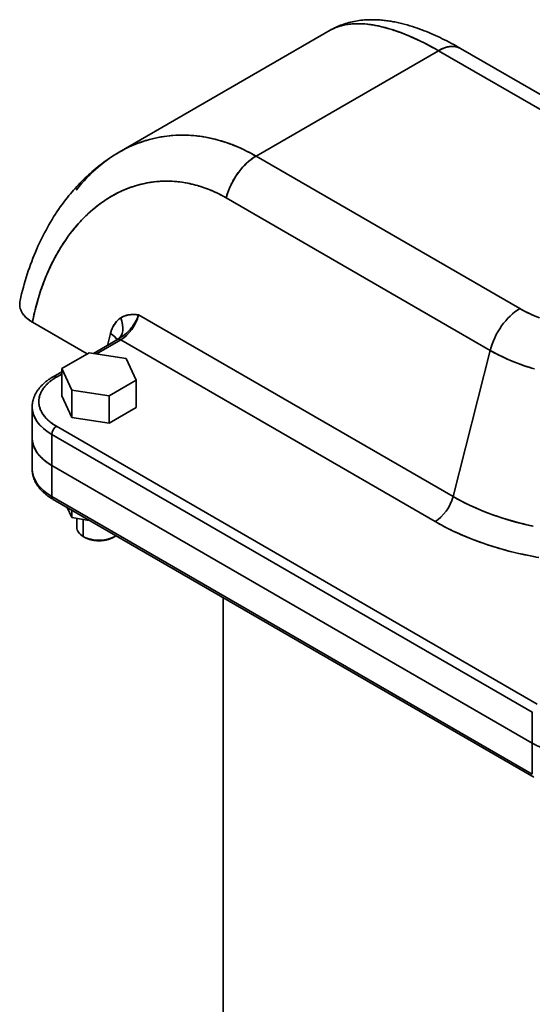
# Model space of a CAD drawing. Header units: inches. Extents: x 4301 to 6879, y 356 to 3146.
# Tile 15 of 16: x 6225 to 6455, y 2699 to 3141. Entities that reach past the tile are written whole.
import ezdxf

# ---------------------------------------------------------------- set-up
doc = ezdxf.new("R2010")
doc.units = ezdxf.units.IN
doc.header["$MEASUREMENT"] = 0

msp = doc.modelspace()

# ---------------------------------------------------------------- linework, layer by layer
at = {"color": 7, "lineweight": 35}
for p, q in [((6364.1, 3135.86), (6269.44, 3081.21)), ((6330.85, 3079.46), (6412.68, 3126.7)), ((6330.85, 3079.46), (6412.68, 3126.7)), ((6412.68, 3126.7), (6531.12, 3058.32)), ((6412.68, 3126.7), (6531.12, 3058.32)), ((6541.12, 3059.31), (6422.68, 3127.69)), ((6330.85, 3079.46), (6449.29, 3011.08)), ((6449.29, 3011.08), (6330.85, 3079.46)), ((6317.48, 3060.73), (6435.92, 2992.35)), ((6317.48, 3060.73), (6435.92, 2992.35)), ((6278.19, 3008.31), (6419.26, 2926.87)), ((6419.26, 2926.87), (6278.19, 3008.31)), ((6255.09, 2990.81), (6230.51, 3005.01)), ((6255.09, 2990.81), (6230.51, 3005.01)), ((6411.24, 2915.63), (6270.17, 2997.07)), ((6411.24, 2915.63), (6270.17, 2997.07)), ((6419.26, 2926.87), (6435.92, 2992.35)), ((6435.92, 2992.35), (6419.26, 2926.87)), ((6241.3, 2958.36), (6456.97, 2833.84)), ((6241.3, 2958.36), (6456.97, 2833.84)), ((6239.18, 2954.68), (6454.85, 2830.17)), ((6454.85, 2830.17), (6239.18, 2954.68)), ((6239.18, 2940.8), (6454.85, 2816.29)), ((6454.85, 2816.29), (6239.18, 2940.8)), ((6454.85, 2816.29), (6239.18, 2940.8)), ((6239.18, 2940.8), (6454.85, 2816.29)), ((6239.18, 2926.92), (6454.85, 2802.41)), ((6454.85, 2802.41), (6239.18, 2926.92)), ((6239.8, 2925.55), (6455.47, 2801.03)), ((6316.06, 2481.22), (6316.06, 2881.52))]:
    msp.add_line(p, q, dxfattribs=at)
at = {"color": 7, "lineweight": 35, "ltscale": 0.000638}
msp.add_line((6224.97, 3014.67), (6224.97, 3014.7), dxfattribs=at)
at = {"color": 7, "lineweight": 35, "ltscale": 0.017854}
msp.add_line((6278.19, 3008.31), (6277.48, 3008.36), dxfattribs=at)
at = {"color": 7, "lineweight": 35, "ltscale": 0.31177}
msp.add_line((6268.67, 2997.22), (6257.87, 2990.98), dxfattribs=at)
at = {"color": 7, "lineweight": 35, "ltscale": 0.315062}
for p, q in [((6259.26, 2990.77), (6270.17, 2997.07)), ((6270.17, 2997.07), (6259.26, 2990.77))]:
    msp.add_line(p, q, dxfattribs=at)
at = {"color": 7, "lineweight": 35, "ltscale": 0.135831}
msp.add_line((6265.51, 2999.89), (6264.17, 2994.62), dxfattribs=at)
msp.add_line((6265.51, 2999.89), (6264.17, 2994.62), dxfattribs=at)
at = {"color": 7, "lineweight": 35, "ltscale": 0.003767}
msp.add_line((6268.67, 2997.22), (6268.8, 2997.3), dxfattribs=at)
at = {"color": 7, "lineweight": 35, "ltscale": 0.000948}
msp.add_line((6268.8, 2997.3), (6268.83, 2997.32), dxfattribs=at)
at = {"color": 7, "lineweight": 35, "ltscale": 0.001033}
msp.add_line((6269.04, 2997.47), (6269.02, 2997.44), dxfattribs=at)
at = {"color": 7, "lineweight": 35, "ltscale": 0.35355}
for p, q in [((6255.91, 2991.29), (6243.66, 2984.22)), ((6243.66, 2984.22), (6255.91, 2991.29))]:
    msp.add_line(p, q, dxfattribs=at)
at = {"color": 7, "lineweight": 35, "ltscale": 0.423234}
for p, q in [((6272.64, 2988.7), (6255.91, 2991.29)), ((6255.91, 2991.29), (6272.64, 2988.7)), ((6248.15, 2974.56), (6264.88, 2971.97)), ((6264.88, 2971.97), (6248.15, 2974.56)), ((6248.15, 2962.31), (6264.88, 2959.72)), ((6248.15, 2962.31), (6264.88, 2959.72))]:
    msp.add_line(p, q, dxfattribs=at)
at = {"color": 7, "lineweight": 35, "ltscale": 0.266219}
for p, q in [((6277.13, 2979.04), (6272.64, 2988.7)), ((6272.64, 2988.7), (6277.13, 2979.04))]:
    msp.add_line(p, q, dxfattribs=at)
at = {"color": 7, "lineweight": 35, "ltscale": 0.266218}
for p, q in [((6243.66, 2984.22), (6248.15, 2974.56)), ((6248.15, 2974.56), (6243.66, 2984.22))]:
    msp.add_line(p, q, dxfattribs=at)
at = {"color": 7, "lineweight": 35, "ltscale": 0.306186}
for p, q in [((6243.66, 2971.97), (6243.66, 2984.22)), ((6243.66, 2984.22), (6243.66, 2971.97)), ((6264.88, 2959.72), (6264.88, 2971.97)), ((6264.88, 2971.97), (6264.88, 2959.72))]:
    msp.add_line(p, q, dxfattribs=at)
at = {"color": 7, "lineweight": 35, "ltscale": 0.111472}
msp.add_line((6243.66, 2982.78), (6239.8, 2980.55), dxfattribs=at)
at = {"color": 7, "lineweight": 35, "ltscale": 0.068169}
for p, q in [((6241.3, 2980.4), (6243.66, 2981.77)), ((6243.66, 2981.77), (6241.3, 2980.4))]:
    msp.add_line(p, q, dxfattribs=at)
at = {"color": 7, "lineweight": 35, "ltscale": 0.353554}
for p, q in [((6264.88, 2971.97), (6277.13, 2979.04)), ((6277.13, 2979.04), (6264.88, 2971.97))]:
    msp.add_line(p, q, dxfattribs=at)
at = {"color": 7, "lineweight": 35, "ltscale": 0.306189}
for p, q in [((6277.13, 2966.79), (6277.13, 2979.04)), ((6277.13, 2979.04), (6277.13, 2966.79)), ((6248.15, 2962.31), (6248.15, 2974.56)), ((6248.15, 2974.56), (6248.15, 2962.31))]:
    msp.add_line(p, q, dxfattribs=at)
at = {"color": 7, "lineweight": 35, "ltscale": 0.266221}
msp.add_line((6243.66, 2971.97), (6248.15, 2962.31), dxfattribs=at)
msp.add_line((6243.66, 2971.97), (6248.15, 2962.31), dxfattribs=at)
at = {"color": 7, "lineweight": 35, "ltscale": 0.347009}
for p, q in [((6230.39, 2953.05), (6230.39, 2966.93)), ((6230.39, 2939.17), (6230.39, 2953.05)), ((6454.85, 2802.41), (6454.85, 2816.29)), ((6454.85, 2802.41), (6454.85, 2816.29))]:
    msp.add_line(p, q, dxfattribs=at)
at = {"color": 7, "lineweight": 35, "ltscale": 0.353553}
msp.add_line((6264.88, 2959.72), (6277.13, 2966.79), dxfattribs=at)
msp.add_line((6264.88, 2959.72), (6277.13, 2966.79), dxfattribs=at)
at = {"color": 7, "lineweight": 35, "ltscale": 0.347012}
for p, q in [((6239.18, 2954.68), (6239.18, 2940.8)), ((6239.18, 2940.8), (6239.18, 2954.68)), ((6239.18, 2940.8), (6239.18, 2926.92)), ((6239.18, 2940.8), (6239.18, 2926.92)), ((6454.85, 2816.29), (6454.85, 2830.17)), ((6454.85, 2816.29), (6454.85, 2830.17))]:
    msp.add_line(p, q, dxfattribs=at)
at = {"color": 7, "lineweight": 35, "ltscale": 0.125354}
for p, q in [((6248.15, 2917.4), (6246.04, 2921.95)), ((6246.04, 2921.95), (6248.15, 2917.4))]:
    msp.add_line(p, q, dxfattribs=at)
at = {"color": 7, "lineweight": 35, "ltscale": 0.08324}
for p, q in [((6248.15, 2920.73), (6248.15, 2917.4)), ((6248.15, 2917.4), (6248.15, 2920.73))]:
    msp.add_line(p, q, dxfattribs=at)
at = {"color": 7, "lineweight": 35, "ltscale": 0.199288}
for p, q in [((6256.03, 2916.18), (6248.15, 2917.4)), ((6248.15, 2917.4), (6256.03, 2916.18))]:
    msp.add_line(p, q, dxfattribs=at)
at = {"color": 7, "lineweight": 35, "ltscale": 0.100305}
msp.add_line((6250.39, 2917.05), (6250.39, 2913.04), dxfattribs=at)
at = {"color": 7, "lineweight": 35, "ltscale": 0.19104}
msp.add_line((6253.32, 2908.96), (6253.32, 2916.6), dxfattribs=at)
msp.add_line((6253.32, 2908.96), (6253.32, 2916.6), dxfattribs=at)
at = {"color": 7, "lineweight": 35, "ltscale": 0.020413}
for p, q in [((6253.32, 2908.96), (6254.03, 2908.55)), ((6254.03, 2908.55), (6253.32, 2908.96))]:
    msp.add_line(p, q, dxfattribs=at)
at = {"color": 7, "lineweight": 35, "ltscale": 0.02041}
msp.add_line((6267.47, 2908.96), (6266.76, 2908.55), dxfattribs=at)
at = {"color": 7, "lineweight": 35}
for points in [[(6364.1, 3135.86), (6364.75, 3136.23), (6365.41, 3136.58), (6366.08, 3136.91), (6366.75, 3137.23), (6367.42, 3137.54), (6368.1, 3137.83), (6368.79, 3138.1), (6369.48, 3138.36), (6370.24, 3138.62), (6371.01, 3138.87), (6371.78, 3139.1), (6372.56, 3139.32), (6373.33, 3139.51), (6374.11, 3139.69), (6374.89, 3139.85), (6375.67, 3140), (6376.43, 3140.12), (6377.2, 3140.23), (6377.96, 3140.33), (6378.72, 3140.41), (6379.49, 3140.48), (6380.25, 3140.53), (6381.01, 3140.57), (6381.77, 3140.59), (6382.41, 3140.6), (6383.04, 3140.61), (6383.63, 3140.6), (6384.23, 3140.59), (6384.82, 3140.57), (6385.41, 3140.54), (6386, 3140.51), (6386.59, 3140.47), (6387.18, 3140.42), (6387.77, 3140.36), (6388.36, 3140.3), (6388.95, 3140.23), (6389.54, 3140.16), (6390.13, 3140.08), (6390.72, 3139.99), (6391.3, 3139.9), (6392.47, 3139.7), (6393.09, 3139.58), (6393.7, 3139.46), (6394.32, 3139.33), (6394.93, 3139.19), (6396.16, 3138.91), (6397.38, 3138.6), (6398.61, 3138.26), (6399.84, 3137.9), (6401.07, 3137.52), (6402.29, 3137.12), (6403.3, 3136.78), (6404.31, 3136.42), (6405.32, 3136.05), (6406.32, 3135.66), (6407.34, 3135.26), (6408.35, 3134.84), (6409.36, 3134.42), (6410.38, 3133.98), (6411.39, 3133.52), (6412.41, 3133.05), (6413.43, 3132.58), (6414.45, 3132.08), (6415.47, 3131.58), (6416.5, 3131.06), (6417.52, 3130.53), (6418.55, 3129.99), (6419.58, 3129.43), (6420.61, 3128.86), (6421.64, 3128.28), (6422.68, 3127.69)], [(6364.1, 3135.86), (6364.6, 3136.14), (6365.11, 3136.4), (6365.63, 3136.65), (6366.16, 3136.89), (6366.7, 3137.11), (6367.25, 3137.32), (6367.81, 3137.52), (6368.31, 3137.68), (6368.81, 3137.83), (6369.32, 3137.96), (6369.84, 3138.09), (6370.31, 3138.2), (6370.78, 3138.29), (6371.26, 3138.38), (6371.62, 3138.44), (6371.99, 3138.5), (6372.66, 3138.59), (6373.34, 3138.67), (6374.02, 3138.73), (6374.72, 3138.77), (6375.42, 3138.8), (6376.14, 3138.82), (6376.71, 3138.82), (6377.29, 3138.81), (6377.87, 3138.79), (6378.32, 3138.78), (6378.76, 3138.75), (6379.65, 3138.69), (6380.56, 3138.6), (6381.48, 3138.5), (6382.4, 3138.38), (6383.34, 3138.23), (6384.28, 3138.07), (6385.24, 3137.89), (6386.19, 3137.68), (6387.16, 3137.46), (6388.01, 3137.26), (6388.86, 3137.04), (6389.72, 3136.8), (6390.58, 3136.55), (6391.16, 3136.38), (6391.74, 3136.2), (6392.9, 3135.83), (6393.97, 3135.46), (6395.04, 3135.08), (6396.12, 3134.68), (6397.2, 3134.27), (6398.29, 3133.83), (6399.38, 3133.38), (6400.03, 3133.1), (6400.69, 3132.82), (6402, 3132.23), (6403.32, 3131.62), (6404.64, 3130.99), (6405.97, 3130.33), (6407.31, 3129.64), (6408.65, 3128.94), (6409.99, 3128.21), (6411.33, 3127.47), (6412.68, 3126.7)], [(6412.68, 3126.7), (6413, 3126.89), (6413.32, 3127.06), (6413.65, 3127.23), (6413.97, 3127.38), (6414.14, 3127.46), (6414.3, 3127.53), (6414.57, 3127.65), (6414.85, 3127.76), (6415.12, 3127.87), (6415.39, 3127.97), (6415.66, 3128.06), (6415.94, 3128.15), (6416.23, 3128.23), (6416.53, 3128.31), (6416.83, 3128.38), (6416.97, 3128.41), (6417.12, 3128.44), (6417.27, 3128.47), (6417.41, 3128.49), (6417.66, 3128.53), (6417.91, 3128.57), (6418.16, 3128.59), (6418.41, 3128.61), (6418.65, 3128.62), (6418.9, 3128.63), (6419.14, 3128.63), (6419.4, 3128.62), (6419.65, 3128.61), (6419.9, 3128.58), (6420.03, 3128.57), (6420.15, 3128.55), (6420.27, 3128.53), (6420.4, 3128.51), (6420.56, 3128.48), (6420.72, 3128.45), (6420.88, 3128.41), (6421.09, 3128.36), (6421.3, 3128.29), (6421.51, 3128.23), (6421.71, 3128.15), (6421.91, 3128.07), (6422.1, 3127.99), (6422.3, 3127.9), (6422.49, 3127.8), (6422.68, 3127.69)], [(6330.85, 3079.46), (6329.45, 3080.25), (6328.04, 3081.01), (6326.62, 3081.74), (6325.18, 3082.43), (6324.46, 3082.77), (6323.74, 3083.1), (6323.02, 3083.42), (6322.29, 3083.73), (6321.2, 3084.17), (6320.1, 3084.6), (6319, 3085.02), (6317.9, 3085.41), (6316.55, 3085.85), (6315.2, 3086.27), (6313.85, 3086.66), (6312.49, 3087.01), (6311.13, 3087.34), (6309.77, 3087.64), (6308.4, 3087.9), (6307.03, 3088.13), (6305.66, 3088.34), (6304.29, 3088.5), (6302.92, 3088.64), (6301.57, 3088.75), (6300.22, 3088.82), (6298.87, 3088.86), (6297.53, 3088.87), (6296.18, 3088.85), (6294.84, 3088.79), (6293.5, 3088.71), (6292.17, 3088.59), (6290.84, 3088.44), (6289.52, 3088.26), (6288.2, 3088.05), (6286.89, 3087.81), (6285.59, 3087.53), (6284.29, 3087.23), (6283, 3086.89), (6281.72, 3086.52), (6280.45, 3086.13), (6279.18, 3085.7), (6277.93, 3085.24), (6276.69, 3084.75), (6275.45, 3084.24), (6274.23, 3083.69), (6273.02, 3083.12), (6271.82, 3082.51), (6270.64, 3081.88), (6269.47, 3081.22), (6268.31, 3080.54), (6267.16, 3079.82), (6266.03, 3079.09), (6264.91, 3078.32), (6263.81, 3077.53), (6262.72, 3076.71), (6261.82, 3076.01), (6260.93, 3075.3), (6260.06, 3074.57), (6259.19, 3073.82), (6258.62, 3073.31), (6258.05, 3072.8), (6256.94, 3071.75), (6255.84, 3070.67), (6254.76, 3069.56), (6253.71, 3068.43), (6252.67, 3067.28), (6251.82, 3066.29), (6250.98, 3065.28), (6250.15, 3064.26)], [(6269.43, 3081.2), (6268.44, 3080.62), (6267.45, 3080.02), (6266.47, 3079.4), (6265.5, 3078.77), (6264.53, 3078.12), (6263.57, 3077.45), (6262.62, 3076.76), (6261.67, 3076.06), (6260.74, 3075.35), (6259.81, 3074.62), (6258.9, 3073.87), (6258, 3073.12), (6257.2, 3072.43), (6256.41, 3071.73), (6255.63, 3071.03), (6254.86, 3070.31), (6254.09, 3069.58), (6253.33, 3068.84), (6252.59, 3068.09), (6251.85, 3067.33), (6251.12, 3066.57), (6250.39, 3065.79), (6249.68, 3065), (6248.98, 3064.2), (6248.28, 3063.4), (6247.59, 3062.58), (6246.91, 3061.76), (6246.24, 3060.93), (6245.42, 3059.88), (6244.61, 3058.81), (6243.81, 3057.74), (6243.03, 3056.65), (6242.26, 3055.55), (6241.51, 3054.44), (6240.77, 3053.31), (6240.04, 3052.18), (6239.33, 3051.03), (6238.63, 3049.87), (6237.95, 3048.7), (6237.28, 3047.52), (6236.62, 3046.33), (6235.98, 3045.12), (6235.35, 3043.91), (6234.73, 3042.69), (6234.14, 3041.48), (6233.57, 3040.27), (6233.01, 3039.05), (6232.46, 3037.82), (6231.87, 3036.44), (6231.29, 3035.05), (6230.73, 3033.65), (6230.19, 3032.24), (6229.66, 3030.82), (6229.15, 3029.4), (6228.65, 3027.96), (6228.18, 3026.51), (6227.72, 3025.06), (6227.27, 3023.6), (6226.85, 3022.12), (6226.44, 3020.65), (6226.04, 3019.16), (6225.67, 3017.67), (6225.31, 3016.16), (6224.96, 3014.66)], [(6317.48, 3060.73), (6317.59, 3061.14), (6317.7, 3061.55), (6317.82, 3061.97), (6317.95, 3062.38), (6318.09, 3062.79), (6318.2, 3063.13), (6318.32, 3063.47), (6318.45, 3063.81), (6318.54, 3064.07), (6318.64, 3064.32), (6318.74, 3064.58), (6318.85, 3064.83), (6319.06, 3065.34), (6319.28, 3065.84), (6319.51, 3066.34), (6319.75, 3066.84), (6320, 3067.33), (6320.25, 3067.82), (6320.52, 3068.31), (6320.79, 3068.79), (6321.07, 3069.28), (6321.36, 3069.75), (6321.65, 3070.22), (6321.95, 3070.69), (6322.26, 3071.15), (6322.58, 3071.6), (6322.9, 3072.05), (6323.23, 3072.49), (6323.4, 3072.71), (6323.57, 3072.93), (6323.8, 3073.21), (6324.03, 3073.5), (6324.26, 3073.78), (6324.55, 3074.11), (6324.83, 3074.43), (6325.13, 3074.76), (6325.42, 3075.07), (6325.72, 3075.38), (6326.06, 3075.73), (6326.41, 3076.07), (6326.76, 3076.4), (6327.12, 3076.72), (6327.47, 3077.04), (6327.84, 3077.35), (6328.2, 3077.64), (6328.39, 3077.79), (6328.57, 3077.93), (6328.82, 3078.12), (6329.07, 3078.3), (6329.32, 3078.48), (6329.63, 3078.69), (6329.93, 3078.89), (6330.24, 3079.09), (6330.54, 3079.28), (6330.85, 3079.46)], [(6230.51, 3005.01), (6230.94, 3007.12), (6231.41, 3009.21), (6231.92, 3011.29), (6232.46, 3013.35), (6233.05, 3015.4), (6233.67, 3017.43), (6234.33, 3019.44), (6235.02, 3021.42), (6235.39, 3022.41), (6235.76, 3023.39), (6236.14, 3024.36), (6236.53, 3025.33), (6237.27, 3027.07), (6238.04, 3028.8), (6238.84, 3030.5), (6239.66, 3032.17), (6240.53, 3033.83), (6241.42, 3035.46), (6242.34, 3037.06), (6243.29, 3038.63), (6244.28, 3040.18), (6245.29, 3041.69), (6246.33, 3043.18), (6247.37, 3044.58), (6248.43, 3045.96), (6249.52, 3047.3), (6250.64, 3048.61), (6251.78, 3049.89), (6252.95, 3051.13), (6253.55, 3051.74), (6254.15, 3052.34), (6254.76, 3052.93), (6255.37, 3053.51), (6256.49, 3054.53), (6257.63, 3055.52), (6258.79, 3056.48), (6259.97, 3057.4), (6261.16, 3058.3), (6262.38, 3059.16), (6263.61, 3059.98), (6264.86, 3060.77), (6266.13, 3061.52), (6267.42, 3062.24), (6268.73, 3062.92), (6270.06, 3063.57), (6271.41, 3064.18), (6272.77, 3064.74), (6274.14, 3065.27), (6274.83, 3065.52), (6275.52, 3065.75), (6276.57, 3066.09), (6277.62, 3066.4), (6278.68, 3066.69), (6279.74, 3066.95), (6281.03, 3067.24), (6282.32, 3067.49), (6283.61, 3067.7), (6284.92, 3067.88), (6286.22, 3068.02), (6287.53, 3068.13), (6288.85, 3068.2), (6290.17, 3068.23), (6291.49, 3068.23), (6292.81, 3068.19), (6294.05, 3068.12), (6295.29, 3068.02), (6296.53, 3067.89), (6297.77, 3067.73), (6299, 3067.53), (6300.24, 3067.31), (6301.23, 3067.1), (6302.21, 3066.88), (6303.19, 3066.64), (6303.93, 3066.44), (6304.66, 3066.24), (6305.39, 3066.02), (6306.12, 3065.79), (6307.58, 3065.3), (6309.02, 3064.77), (6310.46, 3064.2), (6311.89, 3063.59), (6313.3, 3062.93), (6314.71, 3062.24), (6316.1, 3061.5), (6317.48, 3060.73)], [(6449.29, 3011.08), (6450.48, 3010.41), (6451.7, 3009.77), (6452.94, 3009.15), (6454.2, 3008.55), (6455.49, 3007.98)], [(6265.51, 2999.89), (6265.6, 3000.22), (6265.69, 3000.55), (6265.8, 3000.88), (6265.91, 3001.2), (6266.02, 3001.52), (6266.08, 3001.68), (6266.15, 3001.84), (6266.23, 3002.05), (6266.32, 3002.26), (6266.42, 3002.46), (6266.55, 3002.73), (6266.68, 3003), (6266.82, 3003.27), (6266.97, 3003.53), (6267.12, 3003.78), (6267.28, 3004.03), (6267.45, 3004.28), (6267.62, 3004.52), (6267.7, 3004.64), (6267.79, 3004.76), (6267.96, 3004.97), (6268.13, 3005.18), (6268.31, 3005.38), (6268.49, 3005.58), (6268.68, 3005.77), (6268.87, 3005.96), (6269.07, 3006.14), (6269.17, 3006.23), (6269.28, 3006.31), (6269.38, 3006.4), (6269.48, 3006.48), (6269.64, 3006.6), (6269.8, 3006.72), (6269.96, 3006.83), (6270.13, 3006.94)], [(6278.19, 3008.31), (6278.07, 3007.96), (6277.94, 3007.61), (6277.8, 3007.26), (6277.65, 3006.92), (6277.49, 3006.57), (6277.33, 3006.23), (6277.16, 3005.89), (6276.98, 3005.55), (6276.8, 3005.22), (6276.61, 3004.89), (6276.42, 3004.56), (6276.21, 3004.24), (6276.01, 3003.92), (6275.79, 3003.6), (6275.57, 3003.29), (6275.35, 3002.98), (6275.12, 3002.67), (6274.9, 3002.4), (6274.68, 3002.13), (6274.46, 3001.86), (6274.23, 3001.6), (6274, 3001.35), (6273.76, 3001.1), (6273.52, 3000.85), (6273.31, 3000.64), (6273.1, 3000.43), (6272.88, 3000.23), (6272.66, 3000.03), (6272.51, 2999.9), (6272.36, 2999.77), (6272.21, 2999.64), (6272.06, 2999.51), (6271.76, 2999.27), (6271.46, 2999.04), (6271.16, 2998.81), (6270.85, 2998.6), (6270.55, 2998.39), (6270.25, 2998.19), (6269.94, 2997.99), (6269.72, 2997.85), (6269.5, 2997.71), (6269.2, 2997.53), (6268.62, 2997.19)], [(6270.13, 3006.94), (6270.34, 3007.07), (6270.56, 3007.2), (6270.78, 3007.32), (6271, 3007.43), (6271.22, 3007.53), (6271.44, 3007.63), (6271.61, 3007.7), (6271.79, 3007.77), (6271.96, 3007.84), (6272.09, 3007.88), (6272.22, 3007.92), (6272.35, 3007.96), (6272.48, 3008), (6272.74, 3008.07), (6272.99, 3008.13), (6273.24, 3008.19), (6273.48, 3008.23), (6273.72, 3008.27), (6273.98, 3008.31), (6274.23, 3008.34), (6274.48, 3008.36), (6274.66, 3008.38), (6274.84, 3008.39), (6275.01, 3008.4), (6275.19, 3008.41), (6275.38, 3008.41), (6275.56, 3008.42), (6275.92, 3008.42), (6276.27, 3008.41), (6276.6, 3008.4), (6276.93, 3008.39), (6277.36, 3008.36), (6277.64, 3008.35), (6278.19, 3008.31)], [(6270.17, 2997.07), (6270.05, 2997.14), (6269.93, 2997.19), (6269.87, 2997.22), (6269.81, 2997.25), (6269.75, 2997.27), (6269.69, 2997.29), (6269.59, 2997.31), (6269.49, 2997.33), (6269.39, 2997.35), (6269.3, 2997.36), (6269.2, 2997.36), (6269.11, 2997.35), (6269.01, 2997.34), (6268.92, 2997.32), (6268.83, 2997.3), (6268.75, 2997.26), (6268.67, 2997.22)], [(6454.99, 2984.3), (6453.78, 2984.67), (6452.58, 2985.05), (6450.78, 2985.65), (6449, 2986.29), (6447.25, 2986.95), (6445.51, 2987.65), (6443.51, 2988.5), (6441.56, 2989.4), (6439.64, 2990.34), (6437.76, 2991.32), (6435.92, 2992.35)], [(6435.92, 2992.35), (6437.71, 2991.35), (6439.54, 2990.39), (6441.42, 2989.46), (6443.34, 2988.58), (6445.3, 2987.74), (6447.29, 2986.94), (6449.32, 2986.17), (6451.38, 2985.45), (6453.47, 2984.77), (6454.65, 2984.4), (6455.85, 2984.05)], [(6239.8, 2980.55), (6239.46, 2980.35), (6239.12, 2980.14), (6238.78, 2979.93), (6238.44, 2979.71), (6238.11, 2979.49), (6237.78, 2979.26), (6237.45, 2979.03), (6237.13, 2978.79), (6236.95, 2978.65), (6236.78, 2978.51), (6236.6, 2978.38), (6236.43, 2978.24), (6236.26, 2978.09), (6236.09, 2977.95), (6235.92, 2977.81), (6235.75, 2977.66), (6235.51, 2977.44), (6235.27, 2977.21), (6235.03, 2976.99), (6234.8, 2976.75), (6234.57, 2976.52), (6234.34, 2976.28), (6234.12, 2976.03), (6233.91, 2975.79), (6233.72, 2975.56), (6233.54, 2975.34), (6233.36, 2975.11), (6233.18, 2974.88), (6233.01, 2974.64), (6232.84, 2974.4), (6232.68, 2974.16), (6232.52, 2973.92), (6232.41, 2973.75), (6232.31, 2973.58), (6232.21, 2973.4), (6232.11, 2973.23), (6231.96, 2972.96), (6231.81, 2972.68), (6231.67, 2972.4), (6231.54, 2972.11), (6231.42, 2971.83), (6231.3, 2971.54), (6231.18, 2971.25), (6231.08, 2970.95), (6231.01, 2970.76), (6230.95, 2970.57), (6230.89, 2970.37), (6230.84, 2970.18), (6230.79, 2969.98), (6230.74, 2969.79), (6230.69, 2969.59), (6230.65, 2969.39), (6230.6, 2969.13), (6230.55, 2968.87), (6230.52, 2968.63), (6230.48, 2968.39), (6230.46, 2968.15), (6230.43, 2967.91), (6230.42, 2967.66), (6230.4, 2967.42), (6230.4, 2967.18), (6230.39, 2966.93)], [(6241.3, 2980.4), (6241.11, 2980.29), (6240.91, 2980.18), (6240.72, 2980.06), (6240.54, 2979.94), (6240.29, 2979.79), (6240.05, 2979.63), (6239.81, 2979.47), (6239.51, 2979.26), (6239.22, 2979.05), (6238.94, 2978.84), (6238.66, 2978.63), (6238.39, 2978.42), (6238.13, 2978.2)], [(6235.75, 2975.75), (6235.56, 2975.5), (6235.38, 2975.25), (6235.21, 2975), (6235.05, 2974.75), (6234.89, 2974.5), (6234.74, 2974.24), (6234.6, 2973.98), (6234.46, 2973.73), (6234.34, 2973.47), (6234.22, 2973.21), (6234.11, 2972.95), (6234.01, 2972.68), (6233.91, 2972.42)], [(6238.13, 2978.2), (6237.86, 2977.96), (6237.59, 2977.73), (6237.33, 2977.49), (6237.08, 2977.25), (6236.84, 2977), (6236.61, 2976.76), (6236.38, 2976.51), (6236.16, 2976.26), (6235.95, 2976), (6235.75, 2975.75)], [(6241.3, 2958.36), (6240.93, 2958.58), (6240.56, 2958.8), (6240.38, 2958.92), (6240.2, 2959.04), (6239.96, 2959.2), (6239.72, 2959.36), (6239.48, 2959.52), (6239.18, 2959.74), (6238.88, 2959.96), (6238.59, 2960.19), (6238.3, 2960.42), (6238.02, 2960.66), (6237.74, 2960.9), (6237.46, 2961.15), (6237.2, 2961.4), (6237.07, 2961.53), (6236.94, 2961.66), (6236.82, 2961.79), (6236.69, 2961.92), (6236.53, 2962.09), (6236.36, 2962.27), (6236.21, 2962.46), (6236.01, 2962.69), (6235.81, 2962.94), (6235.62, 2963.18), (6235.44, 2963.43), (6235.26, 2963.69), (6235.09, 2963.94), (6234.92, 2964.21), (6234.78, 2964.45), (6234.65, 2964.69), (6234.52, 2964.93), (6234.4, 2965.18), (6234.28, 2965.43), (6234.17, 2965.68), (6234.06, 2965.93), (6233.97, 2966.19), (6233.88, 2966.44), (6233.8, 2966.7), (6233.72, 2966.95), (6233.66, 2967.21), (6233.6, 2967.47), (6233.55, 2967.72), (6233.51, 2967.97), (6233.47, 2968.22), (6233.44, 2968.47), (6233.43, 2968.64), (6233.41, 2968.81), (6233.4, 2968.98), (6233.4, 2969.15), (6233.39, 2969.38), (6233.39, 2969.38)], [(6230.97, 2949.67), (6231.07, 2949.39), (6231.18, 2949.12), (6231.29, 2948.84), (6231.42, 2948.57), (6231.55, 2948.29), (6231.69, 2948.02), (6231.83, 2947.75), (6231.99, 2947.48), (6232.15, 2947.22), (6232.32, 2946.95), (6232.49, 2946.69), (6232.68, 2946.42)], [(6232.68, 2946.42), (6232.83, 2946.21), (6233, 2946), (6233.16, 2945.78), (6233.33, 2945.57), (6233.45, 2945.44), (6233.57, 2945.3), (6233.69, 2945.16), (6233.81, 2945.02), (6233.94, 2944.89), (6234.06, 2944.75), (6234.32, 2944.48), (6234.59, 2944.21), (6234.87, 2943.95), (6235.16, 2943.69), (6235.45, 2943.43)], [(6235.45, 2943.43), (6235.75, 2943.17), (6236.06, 2942.92), (6236.38, 2942.67), (6236.7, 2942.42), (6237.04, 2942.18), (6237.37, 2941.94), (6237.72, 2941.71), (6238.08, 2941.48), (6238.44, 2941.25), (6238.81, 2941.02), (6239.18, 2940.8)], [(6239.8, 2925.55), (6239.46, 2925.75), (6239.12, 2925.96), (6238.78, 2926.17), (6238.44, 2926.39), (6238.11, 2926.61), (6237.78, 2926.84), (6237.45, 2927.08), (6237.13, 2927.32), (6236.95, 2927.45), (6236.77, 2927.59), (6236.6, 2927.73), (6236.43, 2927.87), (6236.25, 2928.01), (6236.08, 2928.16), (6235.91, 2928.3), (6235.75, 2928.45), (6235.5, 2928.67), (6235.26, 2928.89), (6235.03, 2929.12), (6234.79, 2929.35), (6234.57, 2929.59), (6234.34, 2929.83), (6234.12, 2930.07), (6233.91, 2930.31), (6233.72, 2930.54), (6233.53, 2930.77), (6233.35, 2931), (6233.18, 2931.23), (6233, 2931.47), (6232.83, 2931.71), (6232.67, 2931.95), (6232.51, 2932.2), (6232.41, 2932.36), (6232.31, 2932.53), (6232.21, 2932.7), (6232.11, 2932.87), (6231.96, 2933.15), (6231.81, 2933.42), (6231.67, 2933.7), (6231.54, 2933.99), (6231.42, 2934.27), (6231.3, 2934.56), (6231.18, 2934.85), (6231.08, 2935.15), (6231.01, 2935.34), (6230.95, 2935.54), (6230.89, 2935.73), (6230.84, 2935.93), (6230.78, 2936.13), (6230.73, 2936.33), (6230.69, 2936.53), (6230.64, 2936.73), (6230.6, 2936.98), (6230.55, 2937.23), (6230.52, 2937.47), (6230.48, 2937.71), (6230.46, 2937.95), (6230.43, 2938.2), (6230.42, 2938.44), (6230.4, 2938.68), (6230.4, 2938.93), (6230.39, 2939.17)], [(6454.88, 2913.61), (6451.62, 2914.36), (6450, 2914.75), (6448.39, 2915.17), (6446.79, 2915.6), (6445.2, 2916.06), (6443.65, 2916.51), (6442.11, 2916.99), (6440.59, 2917.48), (6439.08, 2917.99), (6437.08, 2918.69), (6435.1, 2919.42), (6433.14, 2920.18), (6430.72, 2921.18), (6428.34, 2922.22), (6426, 2923.31), (6423.71, 2924.45), (6421.46, 2925.63), (6419.26, 2926.87)], [(6419.26, 2926.87), (6421.29, 2925.73), (6422.84, 2924.9), (6424.41, 2924.09), (6426.92, 2922.88), (6429.49, 2921.71), (6432.1, 2920.6), (6434.76, 2919.55), (6437.47, 2918.55), (6440.21, 2917.6), (6442.99, 2916.71), (6445.81, 2915.88), (6448.66, 2915.1), (6450.27, 2914.69), (6451.9, 2914.29), (6455.17, 2913.55)], [(6456.28, 2899.79), (6452.48, 2900.53), (6450.58, 2900.94), (6448.69, 2901.36), (6446.82, 2901.81), (6444.97, 2902.27), (6442.19, 2903), (6439.44, 2903.79), (6436.72, 2904.62), (6434.03, 2905.49), (6431.07, 2906.52), (6428.16, 2907.61), (6425.28, 2908.76), (6422.46, 2909.96), (6419.69, 2911.22), (6416.97, 2912.54), (6415.45, 2913.32), (6413.96, 2914.11), (6411.24, 2915.63)], [(6454.85, 2830.17), (6454.85, 2830.32)], [(6454.85, 2816.29), (6455.13, 2816.13), (6455.41, 2815.97), (6455.7, 2815.82), (6455.92, 2815.7), (6456.14, 2815.59), (6456.58, 2815.36), (6457.03, 2815.15), (6457.49, 2814.93), (6457.95, 2814.73), (6458.43, 2814.52), (6458.91, 2814.33), (6459.4, 2814.13)]]:
    msp.add_lwpolyline(points, dxfattribs=at)
for centre, radius, start, end in [((6290.74, 3020.5), 47.74, 91.3108, 99.6859), ((6290.75, 3019.65), 48.58, 82.9899, 91.2973), ((6290.45, 3017.33), 50.93, 74.9058, 82.9792), ((6293.09, 3014.64), 54.08, 115.9749, 123.5799), ((6291.53, 3017.83), 50.53, 107.9746, 115.9694), ((6290.86, 3019.85), 48.4, 99.6993, 107.9642), ((6289.45, 3013.64), 54.75, 67.191, 74.8998), ((6287.42, 3008.82), 59.99, 59.9292, 67.1902), ((6295.79, 3010.57), 58.96, 123.5804, 130.7263), ((6299.76, 3005.95), 65.05, 130.723, 137.3861), ((6305, 3001.12), 72.19, 137.3795, 143.5713), ((6311.36, 2996.41), 80.1, 143.5633, 149.3209), ((6318.59, 2992.11), 88.51, 149.3122, 154.6842), ((6326.34, 2988.42), 97.1, 154.6753, 159.7159), ((6334.19, 2985.51), 105.47, 159.7071, 164.4718), ((6231.94, 3013.1), 7.15, 167.3394, 176.7588), ((6231.94, 3013.1), 7.14, 167.3289, 176.7639), ((6231.8, 3013.12), 7.01, 176.8538, 196.1938), ((6231.73, 3013.12), 6.93, 176.7955, 186.4701), ((6231.9, 3013.14), 7.11, 186.5044, 196.1258), ((6232.46, 3013.31), 7.69, 196.1506, 205.2576), ((6341.65, 2983.42), 113.21, 164.4632, 169.0069), ((6478.52, 3061.84), 58.57, 240.0608, 244.7109), ((6233.34, 3013.73), 8.67, 205.27, 213.7007), ((6234.51, 3014.5), 10.07, 213.7031, 221.4291), ((6235.86, 3015.7), 11.88, 221.42, 228.3349), ((6237.31, 3017.32), 14.05, 228.3219, 234.5008), ((6238.76, 3019.35), 16.55, 234.4884, 240.0836), ((6274.88, 2999.57), 8.77, 122.8263, 135.9222), ((6274.96, 2999.36), 8.99, 102.9686, 122.5092), ((6275.36, 2997.77), 10.63, 96.7997, 103.1231), ((6275.63, 2995.47), 12.94, 92.3939, 96.7995), ((6275.79, 2991.71), 16.71, 89.4169, 92.4), ((6275.72, 2984.74), 23.67, 87.5116, 89.4177), ((6259.17, 3015.08), 20.2, 329.0561, 334.8412), ((6274.99, 2968.14), 40.3, 86.4608, 87.5097), ((6260.63, 3014.41), 18.6, 334.7981, 340.8561), ((6482.05, 3069.26), 66.79, 244.6999, 248.9588), ((6280.1, 2996.21), 15.05, 157.0281, 165.8486), ((6278.02, 2997.1), 12.79, 147.1837, 157.0824), ((6276.19, 2998.29), 10.6, 135.8815, 147.2358), ((6259.09, 3015.06), 20.25, 317.5955, 322.8894), ((6258.75, 3015.32), 20.68, 322.8662, 329.0706), ((6243.49, 3040.26), 49.87, 300.5049, 301.8948), ((6268.16, 2998.42), 1.29, 301.4977, 314.0367), ((6257.96, 3016.98), 22.46, 301.9202, 306.1541), ((6259.82, 3014.38), 19.26, 306.2614, 317.6161), ((6252.08, 2961.43), 21.82, 124.0661, 126.2342), ((6253.25, 2959.67), 23.93, 119.946, 124.0308), ((6244.96, 2968.44), 11.75, 145.5747, 154.7102), ((6246.8, 2967.19), 13.98, 138.3951, 145.6071), ((6242.67, 2969.36), 9.28, 160.7454, 179.8639), ((6242.61, 2969.36), 9.21, 167.3947, 173.6527), ((6243.07, 2969.26), 9.69, 161.3302, 167.3849), ((6243.8, 2969.01), 10.45, 154.8019, 161.3391), ((6242.43, 2969.38), 9.04, 173.6645, 180.0062), ((6242.47, 2969.38), 9.07, 180.018, 189.7153), ((6242.98, 2969.48), 9.59, 189.7459, 199.0883), ((6243.97, 2969.82), 10.64, 199.1068, 207.8234), ((6245.37, 2970.57), 12.23, 207.8287, 215.7725), ((6247.1, 2971.81), 14.36, 215.7675, 222.9057), ((6249.04, 2973.6), 17, 222.8948, 229.2723), ((6251.07, 2975.95), 20.11, 229.259, 234.9613), ((6253.07, 2978.8), 23.59, 234.9472, 240.0742), ((6240.47, 2953.05), 10.08, 180.0177, 189.7151), ((6240.7, 2953.08), 10.31, 180.1387, 199.276), ((6241.04, 2953.16), 10.66, 189.7457, 199.0881), ((6242.15, 2953.54), 11.83, 199.1067, 207.8232), ((6243.71, 2954.37), 13.59, 207.8285, 215.7722), ((6245.62, 2955.75), 15.95, 215.7673, 222.9055), ((6247.78, 2957.74), 18.89, 222.8947, 229.2722), ((6250.03, 2960.36), 22.34, 229.2589, 234.9611), ((6252.26, 2963.52), 26.21, 234.9476, 240.0736), ((6467.68, 3013.63), 113.1, 240.0635, 244.7094), ((6474.46, 3027.93), 128.92, 244.6989, 248.9573), ((6258.86, 2916.99), 9.72, 240.2202, 249.1226), ((6259.76, 2919.31), 12.21, 249.0412, 256.6882), ((6260.24, 2921.28), 14.24, 256.6233, 263.5252), ((6260.39, 2922.41), 15.38, 263.4699, 270.0261), ((6260.4, 2922.41), 15.38, 269.9739, 276.5301), ((6260.55, 2921.28), 14.24, 276.4748, 283.3767), ((6261.03, 2919.31), 12.21, 283.3118, 290.9588), ((6261.93, 2916.99), 9.72, 290.8774, 299.7798), ((6480.08, 3042.45), 144.49, 248.9468, 252.8928), ((6484.37, 3056.31), 159.01, 252.8836, 256.585), ((6487.34, 3068.67), 171.72, 256.5768, 260.0926)]:
    msp.add_arc(centre, radius, start, end, dxfattribs=at)
for centre, major_axis, ratio, start_param, end_param in [((6437, 3046.31), (75.74, -87.53), 0.395225, 2.883385, 3.065789), ((6438.67, 3043.06), (77.36, -90.85), 0.391477, 2.697985, 2.889906), ((6439.18, 3040.42), (78, -93.51), 0.392952, 2.514139, 2.70448), ((6438.52, 3038.68), (77.99, -95.2), 0.399855, 2.327291, 2.515897), ((6412.68, 3110.37), (-10, -17.32), 0.57735, 3.141558, 3.926991), ((6308.47, 2978.59), (21.56, -109.22), 0.706513, 3.190891, 3.389456), ((6308.3, 2981.09), (21.7, -106.66), 0.714617, 2.984791, 3.187291), ((6308.85, 2982.63), (23.07, -104.95), 0.717407, 2.767363, 2.972683), ((6309.82, 2983.6), (24.8, -103.76), 0.714714, 2.546531, 2.753861), ((6330.85, 3063.13), (-10, -17.32), 0.57735, 3.926991, 5.166175), ((6243.38, 3013.33), (18.59, 0.34), 0.608349, 3.303278, 3.511835), ((6449.29, 2994.75), (-10, -17.32), 0.577358, 3.926995, 5.166165), ((6449.29, 2994.75), (-10, -17.32), 0.57735, 3.926991, 5.166175), ((6243.01, 3012.99), (18.21, -0.1), 0.606225, 3.5286, 3.743163), ((6242.68, 3012.47), (17.8, -0.59), 0.594066, 3.759867, 3.979698), ((6263.44, 3005.74), (5.39, -8.42), 0.650115, 6.26334, 7.591744), ((6263.44, 3005.74), (5.39, -8.42), 0.650115, 6.283173, 7.591738), ((6270.17, 3006.87), (-6, -10.39), 0.57735, 0.785398, 2.024582), ((6270.17, 3006.87), (-6, -10.39), 0.57735, 0.785398, 2.024582), ((6258.83, 2998.68), (9.68, -2.46), 0.35805, 0.234972, 0.904816), ((6258.82, 2998.68), (9.69, -2.47), 0.357928, 0.234779, 0.9042), ((6270.17, 2994.62), (1.5, -2.6), 0.57735, 2.356194, 3.141593), ((6241.3, 2977.95), (1.5, -2.6), 0.57735, 2.356194, 3.141593), ((6241.3, 2977.95), (1.5, -2.6), 0.57735, 2.356194, 3.141602), ((6260.33, 2969.4), (26.93, 0.01), 0.577697, 2.473729, 2.668794), ((6260.39, 2966.93), (30, 0), 0.57735, 3.13965, 3.926991), ((6260.39, 2966.93), (30, 0), 0.57735, 3.141593, 3.926991), ((6241.3, 2955.91), (-1.5, -2.6), 0.57735, 3.926991, 5.497787), ((6241.3, 2955.91), (-1.5, -2.6), 0.57735, 3.926991, 5.497787), ((6260.39, 2953.05), (30, 0), 0.57735, 3.141593, 3.926991), ((6260.39, 2953.05), (30, 0), 0.57735, 3.141593, 3.926991), ((6260.39, 2939.17), (30, 0), 0.57735, 3.141593, 3.926991), ((6260.39, 2939.17), (30, 0), 0.57735, 3.141593, 3.926991), ((6241.3, 2928.15), (-1.5, -2.6), 0.57735, 5.497787, 6.283176), ((6241.3, 2928.15), (-1.5, -2.6), 0.57735, 5.497787, 6.283185), ((6411.24, 2925.42), (-6, -10.39), 0.577354, 0.785399, 2.024569), ((6411.24, 2925.42), (-6, -10.39), 0.57735, 0.785398, 2.024582), ((6260.39, 2913.04), (10, 0), 0.57735, 3.141593, 3.926991), ((6260.39, 2913.04), (10, 0), 0.57735, 3.141593, 3.926991), ((6260.39, 2913.04), (10, 0), 0.57735, 3.926991, 5.5736), ((6260.39, 2913.04), (10, 0), 0.57735, 3.926991, 5.5736), ((6260.39, 2912.23), (9, 0), 0.57735, 3.926991, 5.497787)]:
    msp.add_ellipse(centre, major_axis=major_axis, ratio=ratio, start_param=start_param, end_param=end_param, dxfattribs=at)

doc.saveas('drawing.dxf')
